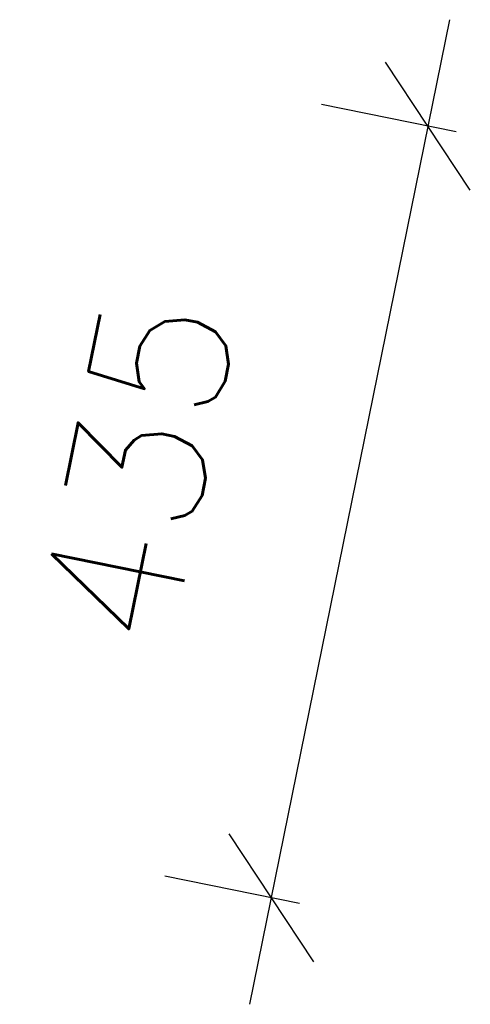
# Model space of a CAD drawing. Extents: x -84256 to 172857, y -58817 to 112048.
# Tile 89 of 90: x 58667 to 58916, y 111504 to 112048. Entities that reach past the tile are written whole.
import ezdxf

# ---------------------------------------------------------------- set-up
doc = ezdxf.new("R2010")
doc.units = 0
doc.header["$LTSCALE"] = 50
doc.header["$MEASUREMENT"] = 0
doc.header["$PDMODE"] = 3
doc.header["$PDSIZE"] = 0.001
doc.layers.get('0').update_dxf_attribs({"linetype": 'CONTINUOUS'})
doc.layers.get('DEFPOINTS').update_dxf_attribs({"linetype": 'CONTINUOUS'})
doc.layers.add('A--M1$A-_F123-', color=1, linetype='CONTINUOUS')
doc.styles.add('ALFA-0_25', font='ROMANS')
doc.dimstyles.new('STANDARD$0', dxfattribs={"dimscale": 50, "dimtxt": 2.5, "dimasz": 2, "dimexe": 2, "dimexo": 0, "dimgap": 2, "dimtad": 1, "dimdec": 0, "dimzin": 0, "dimdsep": 46, "dimtxsty": 'ALFA-0_25', "dimblk1": 'OBLIQUE', "dimblk2": 'OBLIQUE', "dimsah": 1, "dimcen": -3, "dimdle": 2, "dimclrd": 1, "dimclre": 1, "dimclrt": 2, "dimadec": 0, "dimazin": 0, "dimtfac": 0.666667, "dimtofl": 0, "dimtmove": 2, "dimatfit": 3, "dimldrblk": 'OBLIQUE', "dimfxl": 1, "dimtvp": 0.833333, "dimtolj": 1, "dimtzin": 0, "dimarcsym": 0})

# ---------------------------------------------------------------- blocks, each defined once
blk = doc.blocks.new('_OBLIQUE')
at = {"color": 0, "linetype": 'ByBlock'}
blk.add_line((-0.5, -0.5), (0.5, 0.5), dxfattribs=at)
blk = doc.blocks.new('*D621')
at = {"layer": 'A--M1$A-_F123-', "color": 1, "lineweight": -2, "transparency": 16777216}
for p, q in [((58904.32, 112047.84), (58793.97, 111503.91)), ((58907.98, 111985.88), (58833.59, 112000.97)), ((58821.49, 111559.55), (58747.1, 111574.64))]:
    blk.add_line(p, q, dxfattribs=at)
at = {"layer": 'DEFPOINTS', "color": 0, "transparency": 16777216}
for p in [(58907.98, 111985.88), (58805.9, 111562.71), (58821.49, 111559.55)]:
    blk.add_point(p, dxfattribs=at)
at = {"layer": 'A--M1$A-_F123-', "color": 1, "lineweight": -2, "transparency": 16777216, "xscale": 60, "yscale": 60, "zscale": 60}
for p, rotation in [((58892.39, 111989.04), 78.53198717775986), ((58805.9, 111562.71), 258.5319871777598)]:
    blk.add_blockref('_OBLIQUE', p, dxfattribs=dict(at, rotation=rotation))
at = {"layer": 'A--M1$A-_F123-', "color": 2, "transparency": 16777216, "insert": (58732.23, 111798.82), "char_height": 75, "attachment_point": 5, "rotation": 78.532, "style": 'ALFA-0_25'}
blk.add_mtext('\\A1;435', dxfattribs=at)

msp = doc.modelspace()

# ---------------------------------------------------------------- dimensions: what is measured, and where the dimension line sits
at = {"layer": 'A--M1$A-_F123-'}
dim = msp.add_linear_dim(base=(58805.9, 111562.71), p1=(58907.98, 111985.88), p2=(58821.49, 111559.55), angle=258.532, dimstyle='STANDARD$0', override={"dimscale": 30, "dimblk1": 'OBLIQUE', "dimblk2": 'OBLIQUE'}, dxfattribs=at)
dim.commit()
dim.dimension.update_dxf_attribs({"geometry": '*D621', "text_midpoint": (58732.23, 111798.82), "dimtype": 161})

doc.saveas('drawing.dxf')
